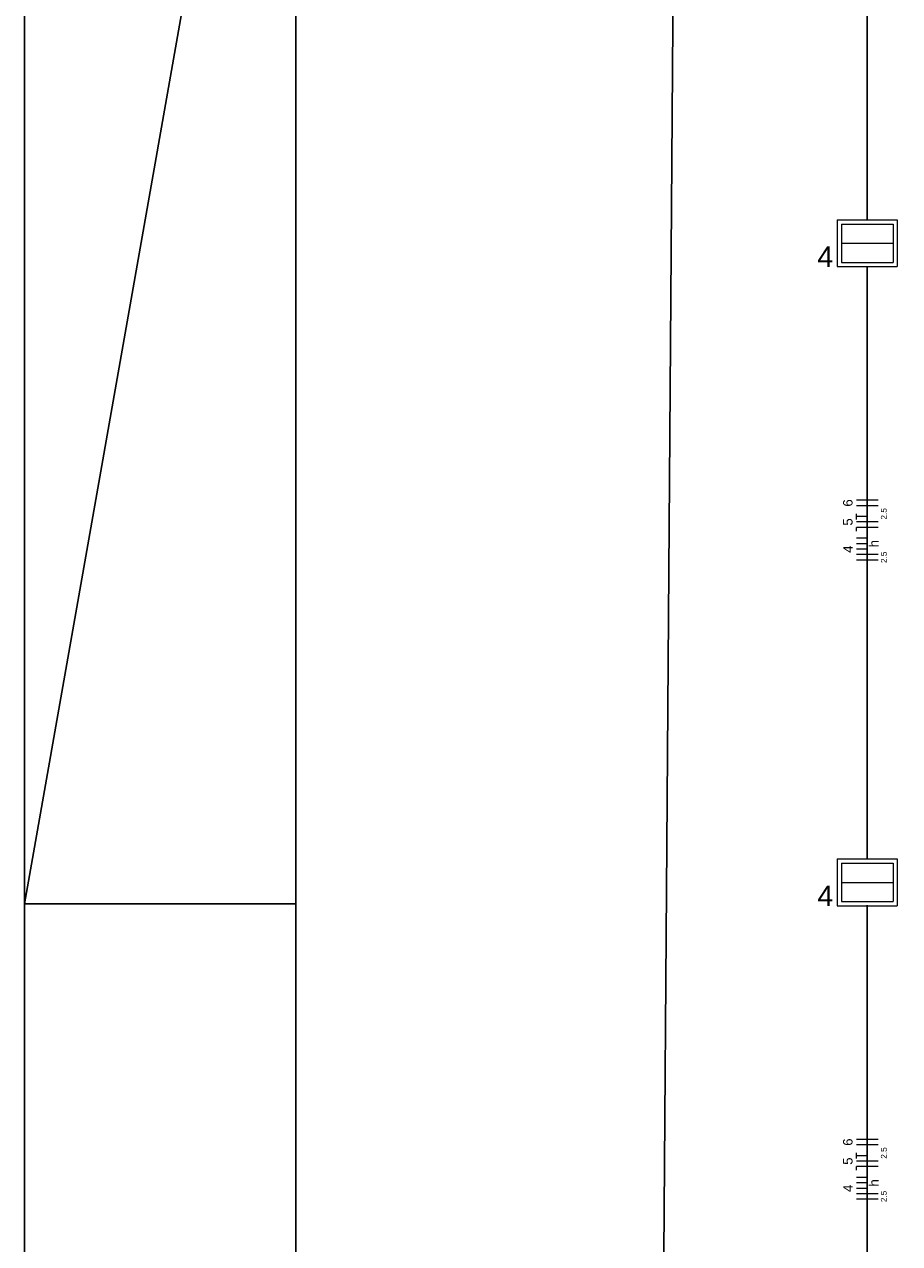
# Model space of a CAD drawing. Header units: millimetres. Extents: x -35 to 343, y 0 to 93.
# Tile 6 of 128: x -35 to -27, y 27 to 38. Entities that reach past the tile are written whole.
import ezdxf

# ---------------------------------------------------------------- set-up
doc = ezdxf.new("R2010")
doc.units = ezdxf.units.MM
for name, color, linetype, lineweight in [('EL-Condutos', 3, 'Continuous', 30), ('EL-Fios', 1, 'Continuous', 20), ('EL-Textos fios', 1, 'Continuous', 20), ('EL-Textos pontos', 2, 'Continuous', 20), ('P-SIMBOL', 3, 'Continuous', 20)]:
    doc.layers.add(name, color=color, linetype=linetype, lineweight=lineweight)
doc.styles.add('Arial', font='arial.ttf')

msp = doc.modelspace()

# ---------------------------------------------------------------- linework, layer by layer
at = {"color": 1}
for q in [(-32.3, 43.84286), (-32.3, 29.7)]:
    msp.add_line((-34.8, 29.7), q, dxfattribs=at)
at = {"color": 2}
msp.add_lwpolyline([(-34.8, 0), (84.1, 0), (84.1, 84.1), (-34.8, 84.1)], close=True, dxfattribs=at)
at = {"color": 6}
msp.add_lwpolyline([(-32.3, 1), (83.1, 1), (83.1, 83.1), (-32.3, 83.1)], close=True, dxfattribs=at)
at = {"color": 2, "linetype": 'Continuous'}
msp.add_lwpolyline([(-28.54202, 77.20339), (-29.02902, 10.53739), (51.55348, 9.83302)], dxfattribs=at)
at = {"layer": 'EL-Condutos', "linetype": 'Continuous'}
for points in [[(-27.04002, 35.98781), (-27.04002, 36.24585), (-27.04002, 36.48816), (-27.04002, 36.71585), (-27.04002, 36.93005), (-27.04002, 37.13188), (-27.04002, 37.32248), (-27.04002, 37.50295), (-27.04002, 37.67443), (-27.04002, 37.83804), (-27.04002, 37.9949), (-27.04002, 38.14615), (-27.04002, 38.29289), (-27.04002, 38.43627), (-27.04002, 38.57739), (-27.04002, 38.71739), (-27.04002, 38.85739), (-27.04002, 38.99852), (-27.04002, 39.14189), (-27.04002, 39.28864), (-27.04002, 39.43988), (-27.04002, 39.59674), (-27.04002, 39.76035), (-27.04002, 39.93183), (-27.04002, 40.11231), (-27.04002, 40.3029), (-27.04002, 40.50473), (-27.04002, 40.71893), (-27.04002, 40.94662), (-27.04002, 41.18893), (-27.04002, 41.44698)], [(-27.04002, 30.10781), (-27.04002, 30.36585), (-27.04002, 30.60816), (-27.04002, 30.83585), (-27.04002, 31.05005), (-27.04002, 31.25188), (-27.04002, 31.44248), (-27.04002, 31.62295), (-27.04002, 31.79443), (-27.04002, 31.95804), (-27.04002, 32.1149), (-27.04002, 32.26615), (-27.04002, 32.41289), (-27.04002, 32.55627), (-27.04002, 32.69739), (-27.04002, 32.83739), (-27.04002, 32.97739), (-27.04002, 33.11852), (-27.04002, 33.26189), (-27.04002, 33.40864), (-27.04002, 33.55988), (-27.04002, 33.71674), (-27.04002, 33.88035), (-27.04002, 34.05183), (-27.04002, 34.23231), (-27.04002, 34.4229), (-27.04002, 34.62473), (-27.04002, 34.83893), (-27.04002, 35.06662), (-27.04002, 35.30893), (-27.04002, 35.56698)], [(-27.04002, 24.22781), (-27.04002, 24.48585), (-27.04002, 24.72816), (-27.04002, 24.95585), (-27.04002, 25.17005), (-27.04002, 25.37188), (-27.04002, 25.56248), (-27.04002, 25.74295), (-27.04002, 25.91443), (-27.04002, 26.07804), (-27.04002, 26.2349), (-27.04002, 26.38615), (-27.04002, 26.53289), (-27.04002, 26.67627), (-27.04002, 26.81739), (-27.04002, 26.95739), (-27.04002, 27.09739), (-27.04002, 27.23852), (-27.04002, 27.38189), (-27.04002, 27.52864), (-27.04002, 27.67988), (-27.04002, 27.83674), (-27.04002, 28.00035), (-27.04002, 28.17183), (-27.04002, 28.35231), (-27.04002, 28.5429), (-27.04002, 28.74473), (-27.04002, 28.95893), (-27.04002, 29.18662), (-27.04002, 29.42893), (-27.04002, 29.68698)]]:
    msp.add_spline(points, degree=3, dxfattribs=at)
at = {"layer": 'EL-Fios'}
for p, q in [((-26.94002, 33.41239), (-27.14002, 33.41239)), ((-26.94002, 33.36239), (-27.14002, 33.36239)), ((-27.14002, 33.23539), (-27.14002, 33.28839)), ((-27.04002, 33.26239), (-27.14002, 33.26239)), ((-26.94002, 33.21239), (-27.14002, 33.21239)), ((-26.94002, 33.16239), (-27.14002, 33.16239)), ((-27.14002, 33.12839), (-27.14002, 33.16239)), ((-27.04002, 33.06239), (-27.14002, 33.06239)), ((-27.04002, 33.01239), (-27.14002, 33.01239)), ((-27.04002, 32.96239), (-27.14002, 32.96239)), ((-26.94002, 32.91239), (-27.14002, 32.91239)), ((-26.94002, 32.86239), (-27.14002, 32.86239)), ((-26.94002, 27.53239), (-27.14002, 27.53239)), ((-26.94002, 27.48239), (-27.14002, 27.48239)), ((-27.14002, 27.35539), (-27.14002, 27.40839)), ((-27.04002, 27.38239), (-27.14002, 27.38239)), ((-26.94002, 27.33239), (-27.14002, 27.33239)), ((-26.94002, 27.28239), (-27.14002, 27.28239)), ((-27.14002, 27.24839), (-27.14002, 27.28239)), ((-27.04002, 27.18239), (-27.14002, 27.18239)), ((-27.04002, 27.13239), (-27.14002, 27.13239)), ((-27.04002, 27.08239), (-27.14002, 27.08239)), ((-26.94002, 27.03239), (-27.14002, 27.03239)), ((-26.94002, 26.98239), (-27.14002, 26.98239))]:
    msp.add_line(p, q, dxfattribs=at)
at = {"layer": 'P-SIMBOL'}
for p, q in [((-27.31602, 35.99239), (-26.76502, 35.99239)), ((-27.31602, 35.99239), (-27.31602, 35.56239)), ((-27.27702, 35.95339), (-26.80302, 35.95339)), ((-27.27702, 35.95339), (-26.80302, 35.95339)), ((-27.27702, 35.95339), (-27.27702, 35.60039)), ((-26.80302, 35.95339), (-26.80302, 35.60039)), ((-26.76502, 35.99239), (-26.76502, 35.56239)), ((-27.27702, 35.77739), (-26.80302, 35.77739)), ((-27.31602, 35.56239), (-26.76502, 35.56239)), ((-27.27702, 35.60039), (-26.80302, 35.60039)), ((-27.31602, 30.11239), (-26.76502, 30.11239)), ((-27.31602, 30.11239), (-27.31602, 29.68239)), ((-27.27702, 30.07339), (-26.80302, 30.07339)), ((-27.27702, 30.07339), (-26.80302, 30.07339)), ((-27.27702, 30.07339), (-27.27702, 29.72039)), ((-26.80302, 30.07339), (-26.80302, 29.72039)), ((-26.76502, 30.11239), (-26.76502, 29.68239)), ((-27.27702, 29.89739), (-26.80302, 29.89739)), ((-27.31602, 29.68239), (-26.76502, 29.68239)), ((-27.27702, 29.72039), (-26.80302, 29.72039))]:
    msp.add_line(p, q, dxfattribs=at)

# ---------------------------------------------------------------- texts
at = {"layer": 'EL-Textos fios', "attachment_point": 8, "rotation": 90.00021, "line_spacing_factor": 0.798, "style": 'Arial'}
for s, insert, char_height, width in [('6', (-27.17475, 33.38739), 0.08707, 0.104488), ('2.5', (-26.85988, 33.28739), 0.054127, 0.1948561), ('5', (-27.17475, 33.21239), 0.08707, 0.104488), ('4', (-27.17475, 32.96239), 0.08707, 0.104488), ('h', (-26.93575, 33.01239), 0.08707, 0.104488), ('2.5', (-26.85988, 32.88739), 0.054127, 0.1948561), ('6', (-27.17475, 27.50739), 0.08707, 0.104488), ('2.5', (-26.85988, 27.40739), 0.054127, 0.1948561), ('5', (-27.17475, 27.33239), 0.08707, 0.104488), ('h', (-26.93575, 27.13239), 0.08707, 0.104488), ('4', (-27.17475, 27.08239), 0.08707, 0.104488), ('2.5', (-26.85988, 27.00739), 0.054127, 0.1948561)]:
    msp.add_mtext(s, dxfattribs=dict(at, insert=insert, char_height=char_height, width=width))
at = {"layer": 'EL-Textos pontos', "char_height": 0.18827, "width": 0.2259204, "attachment_point": 7, "line_spacing_factor": 0.798, "style": 'Arial'}
for insert in [(-27.50002, 35.55852), (-27.50002, 29.67852)]:
    msp.add_mtext('4', dxfattribs=dict(at, insert=insert))

doc.saveas('drawing.dxf')
